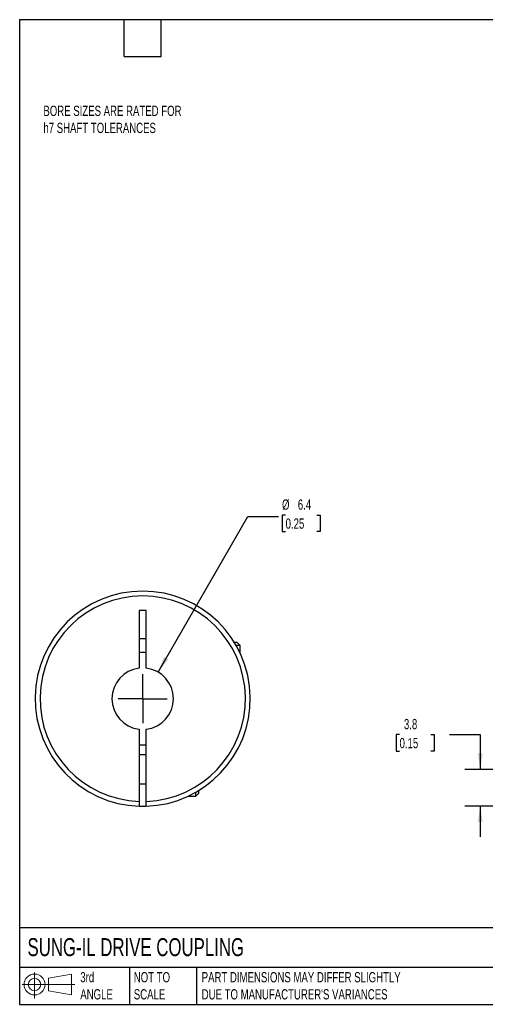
# Model space of a CAD drawing. Header units: millimetres. Extents: x 3 to 137, y 3 to 105.
# Tile 1 of 3: x 3 to 51, y 3 to 105. Entities that reach past the tile are written whole.
import ezdxf

# ---------------------------------------------------------------- set-up
doc = ezdxf.new("R2010")
doc.units = ezdxf.units.MM
doc.header["$LTSCALE"] = 0.5
doc.linetypes.add('SLD-Center', pattern=[19.05, 15.24, -1.27, 1.27, -1.27])
doc.linetypes.add('SLD-Solid', pattern=[0])
doc.layers.add('CENTER', color=40, linetype='SLD-Center')
doc.layers.add('SLD-DEFPOINTS', color=7, linetype='Continuous')
doc.layers.add('DIMENSIONS', color=140, linetype='SLD-Solid', lineweight=25)
doc.layers.add('TEXT', color=140, linetype='SLD-Solid', lineweight=25)
doc.styles.add('SLDTEXTSTYLE0', font='TXT', dxfattribs={"width": 0.7})
doc.dimstyles.new('SLDDIMSTYLE1', dxfattribs={"dimtxt": 1.079004, "dimasz": 1.651, "dimexe": 0, "dimexo": 0.0625, "dimgap": 0.269751, "dimtad": 0, "dimtih": 1, "dimtoh": 1, "dimdec": 1, "dimrnd": 1e-09, "dimzin": 12, "dimdsep": 46, "dimtxsty": 'SLDTEXTSTYLE0', "dimsah": 1, "dimcen": 0.09, "dimadec": 0, "dimazin": 3, "dimtfac": 1, "dimtdec": 1, "dimtmove": 0, "dimatfit": 0, "dimfxl": 0, "dimfrac": 2, "dimtolj": 1, "dimtzin": 12, "dimarcsym": 0})
doc.dimstyles.new('SLDDIMSTYLE3', dxfattribs={"dimtxt": 1.079004, "dimasz": 1.651, "dimexe": 0, "dimexo": 0.0625, "dimgap": 0.269751, "dimtad": 0, "dimtih": 1, "dimtoh": 1, "dimdec": 1, "dimrnd": 1e-09, "dimzin": 12, "dimdsep": 46, "dimtxsty": 'SLDTEXTSTYLE0', "dimsah": 1, "dimcen": 0, "dimadec": 0, "dimazin": 3, "dimtfac": 1, "dimtdec": 1, "dimtofl": 0, "dimtmove": 0, "dimatfit": 3, "dimfxl": 0, "dimfrac": 2, "dimtolj": 1, "dimtzin": 12, "dimarcsym": 0})

# ---------------------------------------------------------------- blocks, each defined once
blk = doc.blocks.new('Block11')
at = {"color": 7, "linetype": 'SLD-Solid', "lineweight": 18}
for p, q in [((1.29, 2.66), (1.29, 0)), ((2.74, 2.08), (5.09, 2.52)), ((2.74, 0.8), (2.74, 2.08)), ((5.09, 2.52), (5.09, 0.37)), ((0, 1.44), (5.44, 1.44)), ((2.74, 0.8), (5.09, 0.37))]:
    blk.add_line(p, q, dxfattribs=at)
for radius in [1.08, 0.643]:
    blk.add_circle((1.29, 1.44), radius, dxfattribs=at)
blk = doc.blocks.new('Block12')
at = {"layer": 'SLD-DEFPOINTS'}
blk.add_blockref('Block11', (0, 0), dxfattribs=at)
blk = doc.blocks.new('_D_2')
at = {"layer": 'DIMENSIONS'}
for p, q in [((42.38, 31.02), (42.02, 31.02)), ((42.02, 31.02), (42.02, 29.3)), ((45.59, 31.02), (45.95, 31.02)), ((45.95, 31.02), (45.95, 29.3)), ((47.53, 31.02), (50.71, 31.02)), ((50.71, 31.02), (50.71, 27.41)), ((42.02, 29.3), (42.38, 29.3)), ((45.95, 29.3), (45.59, 29.3)), ((58.7, 27.41), (49.12, 27.41)), ((55.6, 23.62), (49.12, 23.62)), ((50.71, 23.62), (50.71, 20.45))]:
    blk.add_line(p, q, dxfattribs=at)
for points in [[(50.71, 27.41), (50.96, 29.07), (50.46, 29.07)], [(50.71, 23.62), (50.46, 21.97), (50.96, 21.97)]]:
    blk.add_solid(points, dxfattribs=at)
at = {"layer": 'DIMENSIONS', "char_height": 1.058, "attachment_point": 1, "style": 'SLDTEXTSTYLE0'}
for s, insert in [('3.8', (42.83, 32.62)), ('0.15', (42.38, 30.66))]:
    blk.add_mtext(s, dxfattribs=dict(at, insert=insert))
blk = doc.blocks.new('_D_8')
at = {"layer": 'DIMENSIONS'}
for p, q in [((17.46, 37.46), (26.72, 53.51)), ((26.72, 53.51), (29.89, 53.51)), ((30.62, 53.66), (30.26, 53.66)), ((30.26, 53.66), (30.26, 51.95)), ((33.83, 53.66), (34.19, 53.66)), ((34.19, 53.66), (34.19, 51.95)), ((30.26, 51.95), (30.62, 51.95)), ((34.19, 51.95), (33.83, 51.95))]:
    blk.add_line(p, q, dxfattribs=at)
blk.add_solid([(17.46, 37.46), (18.5, 38.77), (18.06, 39.02)], dxfattribs=at)
at = {"layer": 'DIMENSIONS', "char_height": 1.058, "attachment_point": 1, "style": 'SLDTEXTSTYLE0'}
for s, insert in [('%%c', (30.25, 55.27)), ('6.4', (31.88, 55.27)), ('0.25', (30.62, 53.31))]:
    blk.add_mtext(s, dxfattribs=dict(at, insert=insert))
blk = doc.blocks.new('SW_CENTERMARKSYMBOL_3')
at = {"layer": 'CENTER', "color": 0}
for q in [(0, 2.54), (-2.54, 0), (0, -2.54), (2.54, 0)]:
    blk.add_line((0, 0), q, dxfattribs=at)

msp = doc.modelspace()

# ---------------------------------------------------------------- linework, layer by layer
for p, q in [((15.49, 43.81), (15.49, 37.87)), ((16.24, 43.81), (15.49, 43.81)), ((16.24, 37.87), (16.24, 43.81)), ((15.49, 40.91), (16.24, 40.91)), ((25.62, 40.51), (25.33, 40.51)), ((25.92, 40.21), (25.51, 40.21)), ((25.92, 40.21), (25.62, 40.51)), ((25.92, 39.43), (25.92, 40.21)), ((15.49, 31.56), (15.49, 24.12)), ((16.24, 24.12), (16.24, 31.56)), ((16.24, 28.91), (15.49, 28.91)), ((15.49, 25.91), (16.24, 25.91)), ((20.58, 24.66), (21.37, 24.66)), ((21.37, 24.66), (21.37, 25.07)), ((21.37, 24.66), (21.67, 24.96)), ((21.67, 24.96), (21.67, 25.25))]:
    msp.add_line(p, q)
at = {"flags": 128}
msp.add_lwpolyline([(15.49, 23.62), (15.87, 23.61), (16.24, 23.62)], dxfattribs=at)
for radius, start, end in [(11.1, 271.936, 268.064), (10.6, 272.0274, 267.9726), (4.76, 85.4838, 94.5162), (3.17, 96.7831, 263.2169), (3.17, 276.7831, 83.2169), (4.76, 265.4838, 274.5162)]:
    msp.add_arc((15.87, 34.71), radius, start, end)
for points in [[(15.49, 24.12), (15.49, 23.99), (15.49, 23.86), (15.49, 23.68), (15.49, 23.62), (15.49, 23.62)], [(16.24, 23.62), (16.24, 23.62), (16.24, 23.68), (16.24, 23.86), (16.24, 23.99), (16.24, 24.12)]]:
    msp.add_open_spline(points, degree=3, knots=[0, 0, 0, 0, 0.5, 0.5, 1, 1, 1, 1])
at = {"layer": 'TEXT'}
for p, q in [((3.17, 104.78), (136.52, 104.78)), ((3.17, 104.78), (3.17, 3.17)), ((13.97, 100.97), (13.97, 104.78)), ((17.78, 100.97), (17.78, 104.78)), ((13.97, 100.97), (17.78, 100.97)), ((136.52, 11.06), (3.17, 11.06)), ((136.52, 6.98), (3.17, 6.98)), ((14.52, 6.98), (14.52, 3.17)), ((21.42, 6.98), (21.42, 3.17)), ((3.17, 3.17), (136.52, 3.17))]:
    msp.add_line(p, q, dxfattribs=at)

# ---------------------------------------------------------------- block references
at = {"layer": 'CENTER'}
msp.add_blockref('SW_CENTERMARKSYMBOL_3', (15.87, 34.71), dxfattribs=at)
at = {"layer": 'SLD-DEFPOINTS'}
msp.add_blockref('Block12', (3.42, 3.78), dxfattribs=at)

# ---------------------------------------------------------------- texts
at = {"layer": 'TEXT', "attachment_point": 1, "style": 'SLDTEXTSTYLE0'}
for s, insert, char_height in [('BORE SIZES ARE RATED FOR^Jh7 SHAFT TOLERANCES', (5.62, 95.9), 1.0583), ('SUNG-IL DRIVE COUPLING', (3.98, 10), 1.8521), ('3rd^JANGLE', (9.43, 6.5), 1.058), ('NOT TO^JSCALE', (14.95, 6.5), 1.0583), ("PART DIMENSIONS MAY DIFFER SLIGHTLY ^JDUE TO MANUFACTURER'S VARIANCES", (21.96, 6.5), 1.0583)]:
    msp.add_mtext(s, dxfattribs=dict(at, insert=insert, char_height=char_height))

# ---------------------------------------------------------------- dimensions: what is measured, and where the dimension line sits
at = {"layer": 'DIMENSIONS'}
dim = msp.add_diameter_dim_2p(p1=(14.2801, 31.9651), p2=(17.4551, 37.4644), dimstyle='SLDDIMSTYLE3', dxfattribs=at)
dim.commit()
dim.dimension.update_dxf_attribs({"geometry": '_D_8', "text_midpoint": (32.2226, 53.5112), "dimtype": 163})
dim = msp.add_linear_dim(base=(50.71, 27.41), p1=(56.24, 23.62), p2=(59.34, 27.41), angle=90, dimstyle='SLDDIMSTYLE1', dxfattribs=at)
dim.commit()
dim.dimension.update_dxf_attribs({"geometry": '_D_2', "text_midpoint": (50.71, 31.02), "dimtype": 160})

doc.saveas('drawing.dxf')
